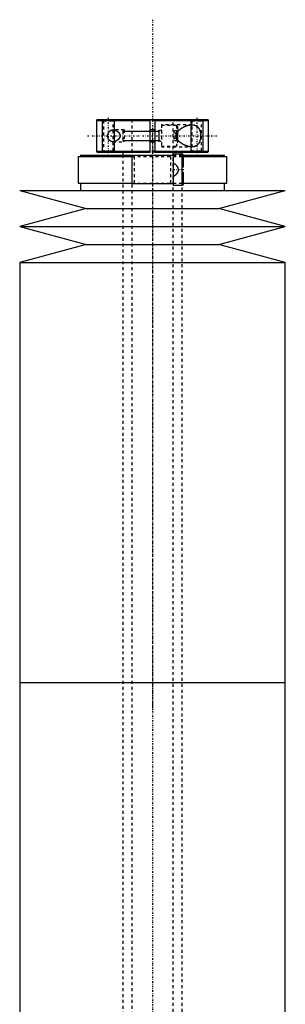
# Model space of a CAD drawing. Extents: x -90 to 90, y -1 to 976.
# Tile 12 of 12: x -45 to 45, y 643 to 976. Entities that reach past the tile are written whole.
import ezdxf

# ---------------------------------------------------------------- set-up
doc = ezdxf.new("R2010")
doc.units = 0
doc.linetypes.add('CENTER', pattern=[1.5, 0.45, -0.5, 0.05, -0.5])
doc.linetypes.add('DASHED', pattern=[2, 1, -1])
for name, color, linetype in [('AM_0', 7, 'CONTINUOUS'), ('AM_10', 7, 'CONTINUOUS'), ('AM_3', 7, 'DASHED'), ('AM_7', 7, 'CENTER')]:
    doc.layers.add(name, color=color, linetype=linetype)

msp = doc.modelspace()

# ---------------------------------------------------------------- linework, layer by layer
at = {"layer": 'AM_0', "color": 7, "linetype": 'CONTINUOUS'}
for p, q in [((-18.7, 942), (-19, 941.7)), ((-19, 941.7), (-19, 931.3)), ((-19, 941.7), (-0.75, 941.7)), ((-18.7, 942), (18.7, 942)), ((-0.75, 931), (-0.75, 942)), ((0.75, 942), (0.75, 931)), ((0.75, 941.7), (19, 941.7)), ((19, 941.7), (18.7, 942)), ((19, 931.3), (19, 941.7)), ((0.75, 938.5), (-0.75, 938.5)), ((8.1, 937.19), (8.1, 935.81)), ((8.5, 937.86), (8.5, 935.14)), ((-0.75, 934.5), (0.75, 934.5)), ((-24.35, 930), (-24.35, 929.5)), ((-24.35, 930), (7, 930)), ((-19, 931.3), (-18.7, 931)), ((-19, 931.3), (-0.75, 931.3)), ((-18.7, 931), (-0.75, 931)), ((-10, 931), (-10, 930)), ((0.75, 931.3), (19, 931.3)), ((0.75, 931), (18.7, 931)), ((10, 930.25), (7, 930.25)), ((7, 930.25), (7, 919.75)), ((10, 930), (10, 931)), ((10, 919.75), (10, 930.25)), ((10.43, 930), (24.35, 930)), ((18.7, 931), (19, 931.3)), ((24.35, 929.5), (24.35, 930)), ((-25.15, 929.5), (-25.15, 920.5)), ((-25.15, 929.5), (-7.01, 929.5)), ((-7, 929.8), (-7, 920.2)), ((7, 929.8), (-7, 929.8)), ((10.5, 925.9), (10.5, 929.75)), ((10.5, 929.5), (25.15, 929.5)), ((25.15, 920.5), (25.15, 929.5)), ((10.5, 925.9), (10, 925.9)), ((10.5, 924.1), (10, 924.1)), ((10.5, 920.25), (10.5, 924.1)), ((-25.15, 920.5), (-7.01, 920.5)), ((-24.35, 920.5), (-24.35, 918)), ((7, 920.2), (-7, 920.2)), ((10.5, 920.5), (25.15, 920.5)), ((24.35, 918), (24.35, 920.5)), ((-45, 918), (-22.5, 911.9)), ((-45, 918), (45, 918)), ((7, 919.75), (10, 919.75)), ((22.5, 911.9), (45, 918)), ((-22.5, 911.9), (-45, 905.8)), ((-22.5, 911.9), (22.5, 911.9)), ((45, 905.8), (22.5, 911.9)), ((-45, 905.8), (-22.5, 899.7)), ((-45, 905.8), (45, 905.8)), ((22.5, 899.7), (45, 905.8)), ((-22.5, 899.7), (-45, 893.6)), ((-22.5, 899.7), (22.5, 899.7)), ((45, 893.6), (22.5, 899.7)), ((-45, 893.6), (-45, 751.5)), ((-45, 893.6), (45, 893.6)), ((45, 751.5), (45, 893.6)), ((-45, 751.5), (-45, 609.4)), ((-45, 751.5), (45, 751.5)), ((-45, 751.5), (0, 751.5)), ((45, 609.4), (45, 751.5))]:
    msp.add_line(p, q, dxfattribs=at)
for points in [[(13.37, 932.75, 0), (13.32, 932.75, 0), (13.21, 932.75, 0), (13.11, 932.76, 0), (13.05, 932.76, 0), (13, 932.77, 0), (12.89, 932.78, 0), (12.77, 932.79, 0), (12.66, 932.81, 0), (12.55, 932.83, 0), (12.43, 932.85, 0), (12.38, 932.86, 0), (12.32, 932.88, 0), (12.2, 932.9, 0), (12.08, 932.93, 0), (11.96, 932.97, 0), (11.85, 933, 0), (11.73, 933.04, 0), (11.67, 933.06, 0), (11.61, 933.08, 0), (11.49, 933.13, 0), (11.37, 933.17, 0), (11.31, 933.19, 0), (11.24, 933.22, 0), (11.12, 933.27, 0), (11, 933.32, 0), (10.94, 933.35, 0), (10.88, 933.38, 0), (10.76, 933.43, 0), (10.65, 933.49, 0), (10.53, 933.55, 0), (10.41, 933.61, 0), (10.29, 933.68, 0), (10.23, 933.71, 0), (10.18, 933.75, 0), (10.06, 933.81, 0), (9.95, 933.88, 0), (9.84, 933.96, 0), (9.73, 934.03, 0), (9.62, 934.11, 0), (9.56, 934.14, 0), (9.51, 934.18, 0), (9.4, 934.26, 0), (9.29, 934.35, 0), (9.19, 934.44, 0), (9.08, 934.53, 0), (8.97, 934.62, 0), (8.92, 934.67, 0), (8.87, 934.72, 0), (8.77, 934.82, 0), (8.67, 934.93, 0), (8.58, 935.04, 0), (8.49, 935.15, 0), (8.41, 935.26, 0), (8.36, 935.32, 0), (8.33, 935.38, 0), (8.25, 935.5, 0), (8.19, 935.62, 0), (8.13, 935.75, 0), (8.1, 935.82, 0), (8.09, 935.85, 0), (8.08, 935.87, 0), (8.08, 935.88, 0), (8.07, 935.89, 0), (8.06, 935.91, 0), (8.06, 935.93, 0), (8.05, 935.95, 0), (8.04, 935.98, 0), (8.04, 936, 0), (8.03, 936.01, 0), (8.03, 936.02, 0), (8.02, 936.04, 0), (8.02, 936.07, 0), (8.02, 936.08, 0), (8.01, 936.09, 0), (8.01, 936.11, 0), (8, 936.13, 0), (8, 936.15, 0), (8, 936.16, 0), (7.99, 936.18, 0), (7.99, 936.2, 0), (7.99, 936.23, 0), (7.98, 936.25, 0), (7.98, 936.27, 0), (7.98, 936.28, 0), (7.98, 936.3, 0), (7.97, 936.32, 0), (7.97, 936.34, 0), (7.97, 936.37, 0), (7.97, 936.39, 0), (7.97, 936.42, 0), (7.97, 936.43, 0), (7.97, 936.44, 0), (7.97, 936.46, 0), (7.96, 936.49, 0), (7.96, 936.5, 0), (7.96, 936.51, 0), (7.97, 936.54, 0), (7.97, 936.56, 0), (7.97, 936.57, 0), (7.97, 936.58, 0), (7.97, 936.61, 0), (7.97, 936.63, 0), (7.97, 936.66, 0), (7.97, 936.68, 0), (7.98, 936.7, 0), (7.98, 936.72, 0), (7.98, 936.73, 0), (7.98, 936.75, 0), (7.99, 936.77, 0), (7.99, 936.8, 0), (7.99, 936.82, 0), (8, 936.84, 0), (8, 936.85, 0), (8, 936.87, 0), (8.01, 936.89, 0), (8.01, 936.91, 0), (8.02, 936.92, 0), (8.02, 936.93, 0), (8.02, 936.96, 0), (8.03, 936.98, 0), (8.03, 936.99, 0), (8.04, 937, 0), (8.04, 937.02, 0), (8.05, 937.05, 0), (8.06, 937.07, 0), (8.06, 937.09, 0), (8.07, 937.11, 0), (8.08, 937.12, 0), (8.08, 937.13, 0), (8.09, 937.15, 0), (8.1, 937.18, 0), (8.13, 937.25, 0), (8.19, 937.38, 0), (8.25, 937.5, 0), (8.33, 937.62, 0), (8.36, 937.68, 0), (8.41, 937.74, 0), (8.49, 937.85, 0), (8.58, 937.96, 0), (8.67, 938.07, 0), (8.77, 938.18, 0), (8.87, 938.28, 0), (8.92, 938.33, 0), (8.97, 938.38, 0), (9.08, 938.47, 0), (9.19, 938.56, 0), (9.29, 938.65, 0), (9.4, 938.74, 0), (9.51, 938.82, 0), (9.56, 938.86, 0), (9.62, 938.89, 0), (9.73, 938.97, 0), (9.84, 939.04, 0), (9.95, 939.12, 0), (10.06, 939.19, 0), (10.18, 939.25, 0), (10.23, 939.29, 0), (10.29, 939.32, 0), (10.41, 939.39, 0), (10.53, 939.45, 0), (10.65, 939.51, 0), (10.76, 939.57, 0), (10.88, 939.62, 0), (10.94, 939.65, 0), (11, 939.68, 0), (11.12, 939.73, 0), (11.24, 939.78, 0), (11.31, 939.81, 0), (11.37, 939.83, 0), (11.49, 939.87, 0), (11.61, 939.92, 0), (11.67, 939.94, 0), (11.73, 939.96, 0), (11.85, 940, 0), (11.96, 940.03, 0), (12.08, 940.07, 0), (12.2, 940.1, 0), (12.32, 940.12, 0), (12.38, 940.14, 0), (12.43, 940.15, 0), (12.55, 940.17, 0), (12.66, 940.19, 0), (12.77, 940.21, 0), (12.89, 940.22, 0), (13, 940.23, 0), (13.05, 940.24, 0), (13.11, 940.24, 0), (13.21, 940.25, 0), (13.32, 940.25, 0), (13.37, 940.25, 0)], [(13.37, 940.25, 0), (13.5, 940.25, 0), (13.76, 940.23, 0), (14.01, 940.19, 0), (14.14, 940.16, 0), (14.27, 940.13, 0), (14.41, 940.08, 0), (14.45, 940.07, 0), (14.49, 940.05, 0), (14.51, 940.04, 0), (14.53, 940.03, 0), (14.57, 940.02, 0), (14.61, 940, 0), (14.65, 939.98, 0), (14.69, 939.96, 0), (14.73, 939.94, 0), (14.74, 939.93, 0), (14.76, 939.92, 0), (14.8, 939.9, 0), (14.84, 939.88, 0), (14.88, 939.85, 0), (14.91, 939.83, 0), (14.95, 939.8, 0), (14.97, 939.79, 0), (14.98, 939.78, 0), (15.02, 939.75, 0), (15.06, 939.73, 0), (15.09, 939.7, 0), (15.12, 939.67, 0), (15.16, 939.64, 0), (15.17, 939.63, 0), (15.19, 939.61, 0), (15.22, 939.58, 0), (15.26, 939.55, 0), (15.29, 939.52, 0), (15.32, 939.49, 0), (15.35, 939.46, 0), (15.37, 939.44, 0), (15.38, 939.42, 0), (15.41, 939.39, 0), (15.44, 939.36, 0), (15.46, 939.34, 0), (15.47, 939.32, 0), (15.5, 939.28, 0), (15.53, 939.25, 0), (15.54, 939.23, 0), (15.56, 939.21, 0), (15.58, 939.17, 0), (15.61, 939.13, 0), (15.64, 939.09, 0), (15.66, 939.05, 0), (15.69, 939.01, 0), (15.7, 938.99, 0), (15.71, 938.97, 0), (15.74, 938.93, 0), (15.76, 938.89, 0), (15.79, 938.84, 0), (15.81, 938.8, 0), (15.83, 938.75, 0), (15.84, 938.73, 0), (15.86, 938.71, 0), (15.88, 938.66, 0), (15.9, 938.61, 0), (15.92, 938.56, 0), (15.94, 938.51, 0), (15.96, 938.46, 0), (15.97, 938.44, 0), (15.98, 938.41, 0), (16, 938.36, 0), (16.02, 938.31, 0), (16.04, 938.25, 0), (16.06, 938.2, 0), (16.07, 938.14, 0), (16.08, 938.12, 0), (16.09, 938.09, 0), (16.11, 938.03, 0), (16.12, 937.98, 0), (16.14, 937.92, 0), (16.15, 937.86, 0), (16.17, 937.8, 0), (16.17, 937.77, 0), (16.18, 937.74, 0), (16.19, 937.69, 0), (16.2, 937.63, 0), (16.21, 937.6, 0), (16.21, 937.57, 0), (16.22, 937.51, 0), (16.23, 937.45, 0), (16.24, 937.42, 0), (16.24, 937.39, 0), (16.25, 937.32, 0), (16.26, 937.26, 0), (16.27, 937.2, 0), (16.27, 937.14, 0), (16.28, 937.08, 0), (16.28, 937.05, 0), (16.29, 937.02, 0), (16.29, 936.96, 0), (16.3, 936.9, 0), (16.3, 936.83, 0), (16.3, 936.77, 0), (16.3, 936.71, 0), (16.3, 936.68, 0), (16.31, 936.65, 0), (16.31, 936.59, 0), (16.31, 936.53, 0), (16.31, 936.5, 0)], [(-15.12, 936.5, 0), (-15.12, 936.52, 0), (-15.12, 936.55, 0), (-15.12, 936.58, 0), (-15.12, 936.6, 0), (-15.12, 936.62, 0), (-15.12, 936.65, 0), (-15.12, 936.68, 0), (-15.12, 936.72, 0), (-15.11, 936.75, 0), (-15.11, 936.78, 0), (-15.11, 936.8, 0), (-15.11, 936.82, 0), (-15.1, 936.85, 0), (-15.1, 936.88, 0), (-15.09, 936.92, 0), (-15.09, 936.95, 0), (-15.08, 936.98, 0), (-15.08, 937, 0), (-15.07, 937.01, 0), (-15.07, 937.05, 0), (-15.06, 937.08, 0), (-15.06, 937.09, 0), (-15.05, 937.11, 0), (-15.04, 937.14, 0), (-15.03, 937.17, 0), (-15.03, 937.19, 0), (-15.03, 937.21, 0), (-15.02, 937.24, 0), (-15.01, 937.27, 0), (-15, 937.3, 0), (-14.99, 937.33, 0), (-14.98, 937.36, 0), (-14.97, 937.37, 0), (-14.96, 937.39, 0), (-14.95, 937.42, 0), (-14.94, 937.45, 0), (-14.93, 937.47, 0), (-14.92, 937.5, 0), (-14.9, 937.53, 0), (-14.9, 937.54, 0), (-14.89, 937.56, 0), (-14.88, 937.58, 0), (-14.86, 937.61, 0), (-14.85, 937.64, 0), (-14.83, 937.66, 0), (-14.82, 937.69, 0), (-14.81, 937.7, 0), (-14.81, 937.71, 0), (-14.79, 937.73, 0), (-14.78, 937.76, 0), (-14.76, 937.78, 0), (-14.74, 937.8, 0), (-14.73, 937.83, 0), (-14.72, 937.84, 0), (-14.71, 937.85, 0), (-14.7, 937.87, 0), (-14.68, 937.89, 0), (-14.66, 937.91, 0), (-14.65, 937.93, 0), (-14.63, 937.95, 0), (-14.62, 937.96, 0), (-14.61, 937.97, 0), (-14.6, 937.99, 0), (-14.58, 938.01, 0), (-14.57, 938.02, 0), (-14.56, 938.03, 0), (-14.54, 938.04, 0), (-14.52, 938.06, 0), (-14.51, 938.07, 0), (-14.5, 938.08, 0), (-14.49, 938.1, 0), (-14.47, 938.11, 0), (-14.45, 938.13, 0), (-14.43, 938.15, 0), (-14.41, 938.16, 0), (-14.4, 938.17, 0), (-14.39, 938.18, 0), (-14.37, 938.19, 0), (-14.35, 938.21, 0), (-14.33, 938.22, 0), (-14.3, 938.24, 0), (-14.28, 938.25, 0), (-14.27, 938.26, 0), (-14.26, 938.26, 0), (-14.24, 938.27, 0), (-14.22, 938.29, 0), (-14.14, 938.33, 0), (-14.01, 938.39, 0), (-13.87, 938.43, 0), (-13.8, 938.45, 0), (-13.73, 938.47, 0), (-13.58, 938.49, 0), (-13.44, 938.5, 0), (-13.37, 938.5, 0)], [(-13.37, 934.5, 0), (-13.44, 934.5, 0), (-13.58, 934.51, 0), (-13.73, 934.53, 0), (-13.8, 934.55, 0), (-13.87, 934.57, 0), (-14.01, 934.61, 0), (-14.14, 934.67, 0), (-14.22, 934.71, 0), (-14.24, 934.73, 0), (-14.26, 934.74, 0), (-14.27, 934.74, 0), (-14.28, 934.75, 0), (-14.3, 934.76, 0), (-14.33, 934.78, 0), (-14.35, 934.79, 0), (-14.37, 934.81, 0), (-14.39, 934.82, 0), (-14.4, 934.83, 0), (-14.41, 934.84, 0), (-14.43, 934.85, 0), (-14.45, 934.87, 0), (-14.47, 934.89, 0), (-14.49, 934.9, 0), (-14.5, 934.92, 0), (-14.51, 934.93, 0), (-14.52, 934.94, 0), (-14.54, 934.96, 0), (-14.56, 934.97, 0), (-14.57, 934.98, 0), (-14.58, 934.99, 0), (-14.6, 935.01, 0), (-14.61, 935.03, 0), (-14.62, 935.04, 0), (-14.63, 935.05, 0), (-14.65, 935.07, 0), (-14.66, 935.09, 0), (-14.68, 935.11, 0), (-14.7, 935.13, 0), (-14.71, 935.15, 0), (-14.72, 935.16, 0), (-14.73, 935.17, 0), (-14.74, 935.2, 0), (-14.76, 935.22, 0), (-14.78, 935.24, 0), (-14.79, 935.27, 0), (-14.81, 935.29, 0), (-14.81, 935.3, 0), (-14.82, 935.31, 0), (-14.83, 935.34, 0), (-14.85, 935.36, 0), (-14.86, 935.39, 0), (-14.88, 935.42, 0), (-14.89, 935.44, 0), (-14.9, 935.46, 0), (-14.9, 935.47, 0), (-14.92, 935.5, 0), (-14.93, 935.53, 0), (-14.94, 935.55, 0), (-14.95, 935.58, 0), (-14.96, 935.61, 0), (-14.97, 935.63, 0), (-14.98, 935.64, 0), (-14.99, 935.67, 0), (-15, 935.7, 0), (-15.01, 935.73, 0), (-15.02, 935.76, 0), (-15.03, 935.79, 0), (-15.03, 935.81, 0), (-15.03, 935.83, 0), (-15.04, 935.86, 0), (-15.05, 935.89, 0), (-15.06, 935.91, 0), (-15.06, 935.92, 0), (-15.07, 935.95, 0), (-15.07, 935.99, 0), (-15.08, 936, 0), (-15.08, 936.02, 0), (-15.09, 936.05, 0), (-15.09, 936.08, 0), (-15.1, 936.12, 0), (-15.1, 936.15, 0), (-15.11, 936.18, 0), (-15.11, 936.2, 0), (-15.11, 936.22, 0), (-15.11, 936.25, 0), (-15.12, 936.28, 0), (-15.12, 936.32, 0), (-15.12, 936.35, 0), (-15.12, 936.38, 0), (-15.12, 936.4, 0), (-15.12, 936.42, 0), (-15.12, 936.45, 0), (-15.12, 936.48, 0), (-15.12, 936.5, 0)], [(-13.37, 938.5, 0), (-13.34, 938.5, 0), (-13.29, 938.5, 0), (-13.24, 938.5, 0), (-13.21, 938.49, 0), (-13.19, 938.49, 0), (-13.13, 938.49, 0), (-13.08, 938.48, 0), (-13.03, 938.47, 0), (-12.97, 938.46, 0), (-12.92, 938.45, 0), (-12.89, 938.45, 0), (-12.86, 938.44, 0), (-12.8, 938.43, 0), (-12.75, 938.41, 0), (-12.69, 938.4, 0), (-12.64, 938.38, 0), (-12.58, 938.36, 0), (-12.55, 938.35, 0), (-12.53, 938.34, 0), (-12.47, 938.32, 0), (-12.41, 938.29, 0), (-12.39, 938.28, 0), (-12.36, 938.27, 0), (-12.3, 938.24, 0), (-12.25, 938.22, 0), (-12.22, 938.2, 0), (-12.19, 938.19, 0), (-12.14, 938.16, 0), (-12.09, 938.13, 0), (-12.03, 938.1, 0), (-11.98, 938.06, 0), (-11.93, 938.03, 0), (-11.9, 938.01, 0), (-11.88, 937.99, 0), (-11.83, 937.96, 0), (-11.78, 937.92, 0), (-11.73, 937.88, 0), (-11.68, 937.84, 0), (-11.63, 937.8, 0), (-11.61, 937.78, 0), (-11.59, 937.76, 0), (-11.54, 937.71, 0), (-11.5, 937.66, 0), (-11.45, 937.61, 0), (-11.41, 937.56, 0), (-11.37, 937.51, 0), (-11.34, 937.48, 0), (-11.32, 937.46, 0), (-11.28, 937.4, 0), (-11.25, 937.34, 0), (-11.21, 937.28, 0), (-11.17, 937.22, 0), (-11.14, 937.16, 0), (-11.13, 937.12, 0), (-11.11, 937.09, 0), (-11.09, 937.02, 0), (-11.06, 936.96, 0), (-11.04, 936.89, 0), (-11.02, 936.82, 0), (-11.01, 936.75, 0), (-11, 936.71, 0), (-11, 936.68, 0), (-10.99, 936.61, 0), (-10.99, 936.54, 0), (-10.99, 936.5, 0), (-10.99, 936.46, 0), (-10.99, 936.39, 0), (-11, 936.32, 0), (-11, 936.29, 0), (-11.01, 936.25, 0), (-11.02, 936.18, 0), (-11.04, 936.11, 0), (-11.06, 936.04, 0), (-11.09, 935.98, 0), (-11.11, 935.91, 0), (-11.13, 935.88, 0), (-11.14, 935.84, 0), (-11.17, 935.78, 0), (-11.21, 935.72, 0), (-11.25, 935.66, 0), (-11.28, 935.6, 0), (-11.32, 935.54, 0), (-11.34, 935.52, 0), (-11.37, 935.49, 0), (-11.41, 935.44, 0), (-11.45, 935.39, 0), (-11.5, 935.34, 0), (-11.54, 935.29, 0), (-11.59, 935.24, 0), (-11.61, 935.22, 0), (-11.63, 935.2, 0), (-11.68, 935.16, 0), (-11.73, 935.12, 0), (-11.78, 935.08, 0), (-11.83, 935.04, 0), (-11.88, 935.01, 0), (-11.9, 934.99, 0), (-11.93, 934.97, 0), (-11.98, 934.94, 0), (-12.03, 934.9, 0), (-12.09, 934.87, 0), (-12.14, 934.84, 0), (-12.19, 934.81, 0), (-12.22, 934.8, 0), (-12.25, 934.78, 0), (-12.3, 934.76, 0), (-12.36, 934.73, 0), (-12.39, 934.72, 0), (-12.41, 934.71, 0), (-12.47, 934.68, 0), (-12.53, 934.66, 0), (-12.55, 934.65, 0), (-12.58, 934.64, 0), (-12.64, 934.62, 0), (-12.69, 934.6, 0), (-12.75, 934.59, 0), (-12.8, 934.57, 0), (-12.86, 934.56, 0), (-12.89, 934.55, 0), (-12.92, 934.55, 0), (-12.97, 934.54, 0), (-13.03, 934.53, 0), (-13.08, 934.52, 0), (-13.13, 934.51, 0), (-13.19, 934.51, 0), (-13.21, 934.51, 0), (-13.24, 934.5, 0), (-13.29, 934.5, 0), (-13.34, 934.5, 0), (-13.37, 934.5, 0)], [(16.31, 936.5, 0), (16.31, 936.47, 0), (16.31, 936.41, 0), (16.31, 936.35, 0), (16.3, 936.32, 0), (16.3, 936.29, 0), (16.3, 936.23, 0), (16.3, 936.17, 0), (16.3, 936.1, 0), (16.29, 936.04, 0), (16.29, 935.98, 0), (16.28, 935.95, 0), (16.28, 935.92, 0), (16.27, 935.86, 0), (16.27, 935.8, 0), (16.26, 935.74, 0), (16.25, 935.68, 0), (16.24, 935.61, 0), (16.24, 935.58, 0), (16.23, 935.55, 0), (16.22, 935.49, 0), (16.21, 935.43, 0), (16.21, 935.4, 0), (16.2, 935.37, 0), (16.19, 935.31, 0), (16.18, 935.26, 0), (16.17, 935.23, 0), (16.17, 935.2, 0), (16.15, 935.14, 0), (16.14, 935.08, 0), (16.12, 935.02, 0), (16.11, 934.97, 0), (16.09, 934.91, 0), (16.08, 934.88, 0), (16.07, 934.86, 0), (16.06, 934.8, 0), (16.04, 934.75, 0), (16.02, 934.69, 0), (16, 934.64, 0), (15.98, 934.59, 0), (15.97, 934.56, 0), (15.96, 934.54, 0), (15.94, 934.49, 0), (15.92, 934.44, 0), (15.9, 934.39, 0), (15.88, 934.34, 0), (15.86, 934.29, 0), (15.84, 934.27, 0), (15.83, 934.25, 0), (15.81, 934.2, 0), (15.79, 934.16, 0), (15.76, 934.11, 0), (15.74, 934.07, 0), (15.71, 934.03, 0), (15.7, 934.01, 0), (15.69, 933.99, 0), (15.66, 933.95, 0), (15.64, 933.91, 0), (15.61, 933.87, 0), (15.58, 933.83, 0), (15.56, 933.79, 0), (15.54, 933.77, 0), (15.53, 933.75, 0), (15.5, 933.72, 0), (15.47, 933.68, 0), (15.46, 933.66, 0), (15.44, 933.64, 0), (15.41, 933.61, 0), (15.38, 933.58, 0), (15.37, 933.56, 0), (15.35, 933.54, 0), (15.32, 933.51, 0), (15.29, 933.48, 0), (15.26, 933.45, 0), (15.22, 933.42, 0), (15.19, 933.39, 0), (15.17, 933.37, 0), (15.16, 933.36, 0), (15.12, 933.33, 0), (15.09, 933.3, 0), (15.06, 933.27, 0), (15.02, 933.25, 0), (14.98, 933.22, 0), (14.97, 933.21, 0), (14.95, 933.2, 0), (14.91, 933.17, 0), (14.88, 933.15, 0), (14.84, 933.12, 0), (14.8, 933.1, 0), (14.76, 933.08, 0), (14.74, 933.07, 0), (14.73, 933.06, 0), (14.69, 933.04, 0), (14.65, 933.02, 0), (14.61, 933, 0), (14.57, 932.98, 0), (14.53, 932.97, 0), (14.51, 932.96, 0), (14.49, 932.95, 0), (14.45, 932.93, 0), (14.41, 932.92, 0), (14.27, 932.87, 0), (14.14, 932.84, 0), (14.01, 932.81, 0), (13.76, 932.77, 0), (13.5, 932.75, 0), (13.37, 932.75, 0)]]:
    msp.add_polyline3d(points, dxfattribs=at)
for centre, start, end in [((10, 929.75), 0, 90), ((10, 920.25), 270, 0)]:
    msp.add_arc(centre, 0.5, start, end, dxfattribs=at)
at = {"layer": 'AM_10', "color": 7, "linetype": 'CONTINUOUS'}
for p, q in [((-17, 942), (-17, 931)), ((-13, 942), (-13, 931)), ((13, 942), (13, 931)), ((17, 942), (17, 931)), ((-10, 938.07), (2.26, 938.07)), ((2.26, 934.5), (2.26, 938.5)), ((3, 938.5), (2.26, 938.07)), ((-10, 934.93), (2.26, 934.93)), ((3, 934.5), (2.26, 934.93))]:
    msp.add_line(p, q, dxfattribs=at)
at = {"layer": 'AM_3', "color": 6, "linetype": 'DASHED'}
for p, q in [((-17, 942), (-16.62, 941.62)), ((-16.62, 941.62), (-16.62, 931.38)), ((-16.62, 941.62), (-13.38, 941.62)), ((-13.38, 941.62), (-13, 942)), ((-13.38, 931.38), (-13.38, 941.62)), ((-7, 942), (-7, 266)), ((0.75, 941.7), (-0.75, 941.7)), ((13.37, 940.25), (3, 940.25)), ((3, 940.25), (3, 932.75)), ((8.1, 940), (3, 940)), ((7, 266), (7, 942)), ((8.5, 939.6), (8.1, 940)), ((8.1, 940), (8.1, 937.19)), ((13, 942), (13.38, 941.62)), ((13.38, 941.62), (13.38, 931.38)), ((13.38, 941.62), (16.62, 941.62)), ((16.62, 941.62), (17, 942)), ((16.62, 931.38), (16.62, 941.62)), ((-9.57, 938.5), (-13.37, 938.5)), ((-9.57, 938.5), (-10, 938.07)), ((-10, 938.07), (-10, 934.93)), ((-9.57, 938.5), (-9.57, 934.5)), ((7.25, 938.23), (7.25, 934.77)), ((8.5, 938.23), (7.25, 938.23)), ((8.5, 937.37), (7.25, 937.37)), ((8.5, 939.6), (8.5, 937.86)), ((-13.37, 934.5), (-9.57, 934.5)), ((-10, 934.93), (-9.57, 934.5)), ((8.5, 935.63), (7.25, 935.63)), ((8.5, 934.77), (7.25, 934.77)), ((8.1, 935.81), (8.1, 933)), ((8.1, 933), (8.5, 933.4)), ((8.5, 935.14), (8.5, 933.4)), ((-16.62, 931.38), (-17, 931)), ((-16.62, 931.38), (-13.38, 931.38)), ((-13, 931), (-13.38, 931.38)), ((-10, 930), (-10, 306)), ((0.75, 931.3), (-0.75, 931.3)), ((0.75, 931), (-0.75, 931)), ((3, 933), (8.1, 933)), ((3, 932.75), (13.37, 932.75)), ((7, 930), (10.43, 930)), ((10, 306), (10, 930)), ((13.38, 931.38), (13, 931)), ((13.38, 931.38), (16.62, 931.38)), ((17, 931), (16.62, 931.38)), ((-7.01, 929.5), (10.5, 929.5)), ((-6.1, 920.5), (-6.1, 929.5)), ((6.1, 929.5), (6.1, 920.5)), ((10.5, 927.5), (10, 927.5)), ((-7.01, 920.5), (10.5, 920.5)), ((10.5, 922.5), (10, 922.5))]:
    msp.add_line(p, q, dxfattribs=at)
msp.add_polyline3d([(7, 927.35, 0), (7.15, 927.26, 0), (7.31, 927.16, 0), (7.36, 927.12, 0), (7.41, 927.09, 0), (7.43, 927.07, 0), (7.45, 927.06, 0), (7.5, 927.02, 0), (7.54, 926.99, 0), (7.59, 926.96, 0), (7.63, 926.92, 0), (7.68, 926.88, 0), (7.7, 926.87, 0), (7.72, 926.85, 0), (7.76, 926.81, 0), (7.8, 926.77, 0), (7.82, 926.76, 0), (7.84, 926.74, 0), (7.88, 926.7, 0), (7.92, 926.66, 0), (7.94, 926.64, 0), (7.96, 926.62, 0), (8, 926.58, 0), (8.04, 926.54, 0), (8.07, 926.5, 0), (8.11, 926.46, 0), (8.14, 926.42, 0), (8.16, 926.4, 0), (8.18, 926.38, 0), (8.21, 926.33, 0), (8.24, 926.29, 0), (8.27, 926.25, 0), (8.3, 926.2, 0), (8.33, 926.16, 0), (8.35, 926.13, 0), (8.36, 926.11, 0), (8.39, 926.06, 0), (8.42, 926.01, 0), (8.45, 925.96, 0), (8.47, 925.91, 0), (8.5, 925.86, 0), (8.51, 925.83, 0), (8.52, 925.8, 0), (8.54, 925.75, 0), (8.57, 925.7, 0), (8.58, 925.64, 0), (8.6, 925.59, 0), (8.62, 925.53, 0), (8.63, 925.5, 0), (8.63, 925.48, 0), (8.65, 925.42, 0), (8.66, 925.36, 0), (8.67, 925.31, 0), (8.68, 925.25, 0), (8.68, 925.19, 0), (8.69, 925.17, 0), (8.69, 925.14, 0), (8.69, 925.08, 0), (8.69, 925.03, 0), (8.69, 925, 0), (8.69, 924.97, 0), (8.69, 924.92, 0), (8.69, 924.86, 0), (8.69, 924.83, 0), (8.68, 924.81, 0), (8.68, 924.75, 0), (8.67, 924.69, 0), (8.66, 924.64, 0), (8.65, 924.58, 0), (8.63, 924.52, 0), (8.63, 924.5, 0), (8.62, 924.47, 0), (8.6, 924.41, 0), (8.58, 924.36, 0), (8.57, 924.3, 0), (8.54, 924.25, 0), (8.52, 924.2, 0), (8.51, 924.17, 0), (8.5, 924.14, 0), (8.47, 924.09, 0), (8.45, 924.04, 0), (8.42, 923.99, 0), (8.39, 923.94, 0), (8.36, 923.89, 0), (8.35, 923.87, 0), (8.33, 923.84, 0), (8.3, 923.8, 0), (8.27, 923.75, 0), (8.24, 923.71, 0), (8.21, 923.67, 0), (8.18, 923.62, 0), (8.16, 923.6, 0), (8.14, 923.58, 0), (8.11, 923.54, 0), (8.07, 923.5, 0), (8.04, 923.46, 0), (8, 923.42, 0), (7.96, 923.38, 0), (7.94, 923.36, 0), (7.92, 923.34, 0), (7.88, 923.3, 0), (7.84, 923.26, 0), (7.82, 923.24, 0), (7.8, 923.23, 0), (7.76, 923.19, 0), (7.72, 923.15, 0), (7.7, 923.13, 0), (7.68, 923.12, 0), (7.63, 923.08, 0), (7.59, 923.04, 0), (7.54, 923.01, 0), (7.5, 922.98, 0), (7.45, 922.94, 0), (7.43, 922.93, 0), (7.41, 922.91, 0), (7.36, 922.88, 0), (7.31, 922.84, 0), (7.15, 922.74, 0), (7, 922.65, 0)], dxfattribs=at)
at = {"layer": 'AM_7', "color": 4, "linetype": 'CENTER'}
for p, q in [((0, 975.8), (0, 232.2)), ((-15, 942.55), (-15, 930.45)), ((15, 942.55), (15, 930.45)), ((-22, 936.5), (22, 936.5)), ((0, 938.92), (0, 742.58)), ((10.67, 925), (6.82, 925)), ((0, 760.42), (0, 564.08))]:
    msp.add_line(p, q, dxfattribs=at)

doc.saveas('drawing.dxf')
